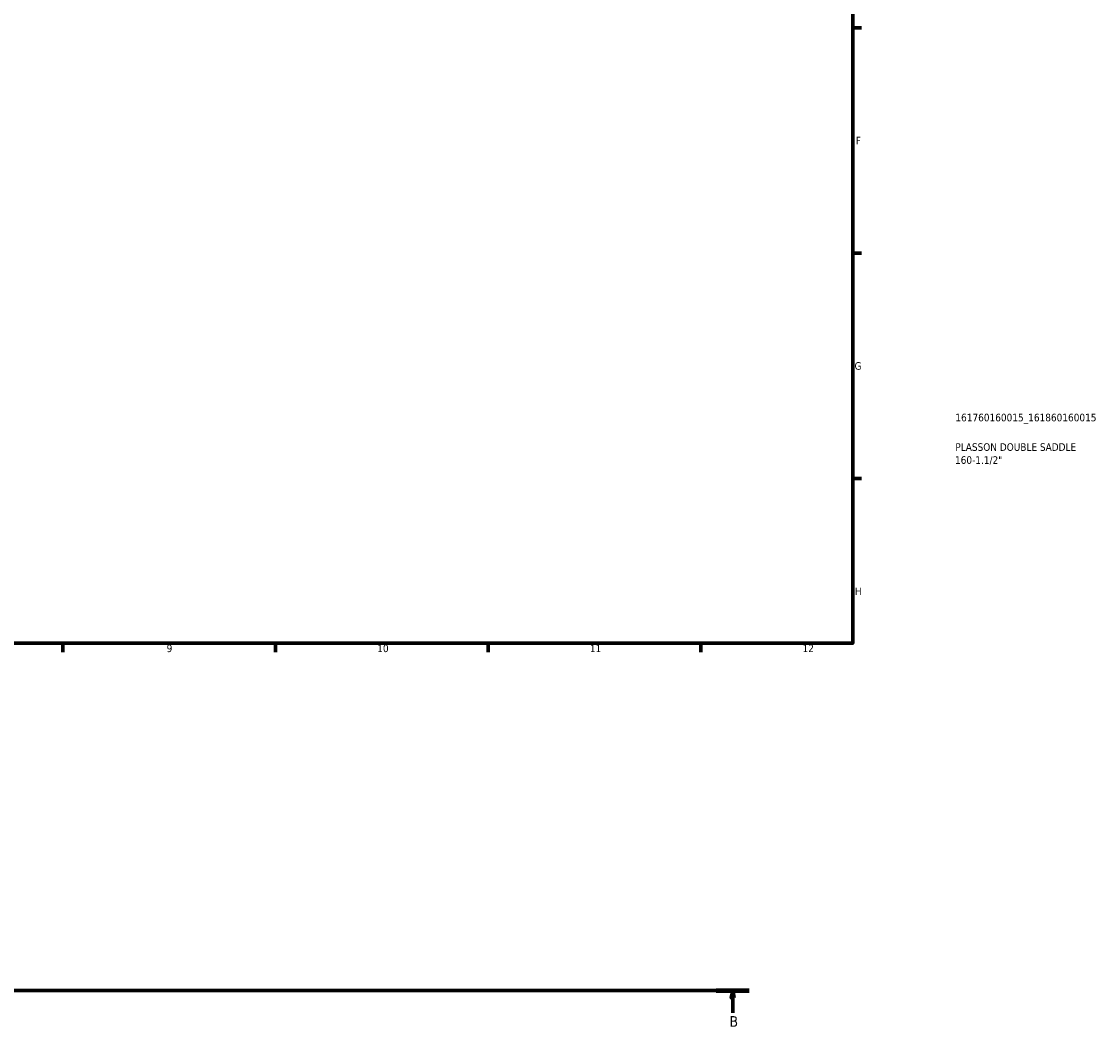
# Model space of a CAD drawing. Header units: millimetres. Extents: x 0 to 902, y -167 to 1184.
# Tile 4 of 6: x 547 to 902, y -105 to 225. Entities that reach past the tile are written whole.
import ezdxf

# ---------------------------------------------------------------- set-up
doc = ezdxf.new("R2010")
doc.units = ezdxf.units.MM
doc.linetypes.add('CHAIN', pattern=[0.7087, 0.4724, -0.0591, 0.1181, -0.0591])
for name, color, linetype, lineweight in [('Border (ISO)', 7, 'Continuous', 70), ('Section Line (ISO)', 7, 'CHAIN', 70), ('Title (ISO)', 7, 'Continuous', 50)]:
    doc.layers.add(name, color=color, linetype=linetype, lineweight=lineweight)
doc.styles.add('Label Text (ISO)', font='tahoma.ttf')
doc.styles.add('Note Text (ISO)', font='tahoma.ttf')

# ---------------------------------------------------------------- blocks, each defined once
blk = doc.blocks.new('Borders Default Border')
at = {"layer": 'Border (ISO)'}
for p, q in [((821, 222.75), (823.9, 222.75)), ((821, 148.5), (823.9, 148.5)), ((821, 74.25), (823.9, 74.25)), ((560.67, 20), (560.67, 17.1)), ((630.75, 20), (630.75, 17.1)), ((700.83, 20), (700.83, 17.1)), ((770.92, 20), (770.92, 17.1))]:
    blk.add_line(p, q, dxfattribs=at)
at = {"layer": 'Border (ISO)', "flags": 128}
blk.add_lwpolyline([(20, 20), (20, 574), (821, 574), (821, 20), (20, 20)], dxfattribs=at)
at = {"layer": 'Border (ISO)', "color": 232, "true_color": 0xca0064, "char_height": 2.5, "attachment_point": 7, "style": 'Note Text (ISO)'}
for s, insert in [('F', (822, 184.38)), ('G', (821.61, 110.08)), ('H', (821.74, 35.88)), ('9', (594.88, 17.05)), ('10', (664.29, 17.05)), ('11', (734.37, 17.1)), ('12', (804.46, 17.1))]:
    blk.add_mtext(s, dxfattribs=dict(at, insert=insert))
blk = doc.blocks.new('Title Blocks ISO')
at = {"layer": 'Title (ISO)', "color": 232, "true_color": 0xca0064, "style": 'Note Text (ISO)'}
for tag, p in [('PART_NUMBER_001', (33.84, 73.13)), ('DESCRIPTION_001', (33.84, 63.4)), ('DESCRIPTION_002', (33.71, 59.12))]:
    blk.add_attdef(tag, p, '', height=2.5, dxfattribs=at)
blk = doc.blocks.new('2dTransSection0')
at = {"layer": 'Section Line (ISO)', "linetype": 'CHAIN'}
blk.add_line((181.73, -94.34), (786.91, -94.34), dxfattribs=at)
at = {"layer": 'Section Line (ISO)', "linetype": 'Continuous', "lineweight": 140}
blk.add_line((776.01, -94.34), (786.91, -94.34), dxfattribs=at)
at = {"layer": 'Section Line (ISO)', "linetype": 'Continuous'}
for p, q in [((781.46, -94.34), (780.96, -96.84)), ((781.46, -96.84), (781.46, -94.34)), ((781.96, -96.84), (781.46, -94.34)), ((780.96, -96.84), (781.96, -96.84)), ((781.46, -101.74), (781.46, -96.84))]:
    blk.add_line(p, q, dxfattribs=at)
at = {"layer": 'Section Line (ISO)', "linetype": 'Continuous', "flags": 128}
blk.add_lwpolyline([(781.96, -96.84), (781.46, -94.34), (780.96, -96.84), (781.96, -96.84)], dxfattribs=at)
at = {"layer": 'Section Line (ISO)'}
blk.add_solid([(781.96, -96.84), (781.46, -94.34), (780.96, -96.84), (781.96, -96.84)], dxfattribs=at)
at = {"layer": 'Section Line (ISO)', "insert": (780.39, -106.34), "char_height": 3.5, "attachment_point": 7, "style": 'Label Text (ISO)'}
blk.add_mtext('B', dxfattribs=at)

msp = doc.modelspace()

# ---------------------------------------------------------------- block references
msp.add_blockref('Borders Default Border', (0, 0))
msp.add_blockref('Title Blocks ISO', (821, 20)).add_auto_attribs({'PART_NUMBER_001': '161760160015_161860160015', 'DESCRIPTION_001': 'PLASSON DOUBLE SADDLE', 'DESCRIPTION_002': '160-1.1/2"'})
at = {"layer": 'Section Line (ISO)'}
msp.add_blockref('2dTransSection0', (0, 0), dxfattribs=at)

doc.saveas('drawing.dxf')
